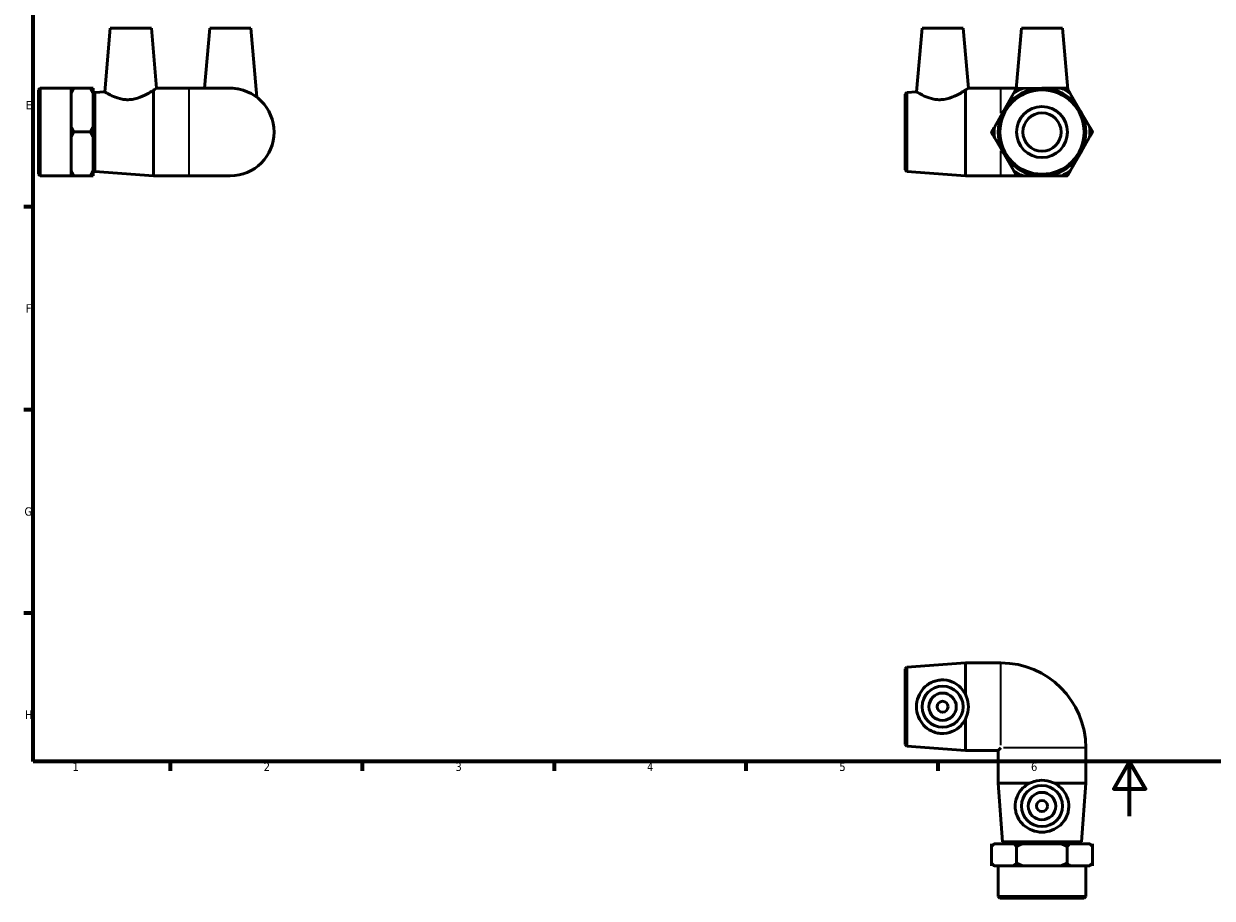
# Model space of a CAD drawing. Header units: millimetres. Extents: x 0 to 901, y -138 to 594.
# Tile 1 of 4: x 17 to 451, y -30 to 290. Entities that reach past the tile are written whole.
import ezdxf

# ---------------------------------------------------------------- set-up
doc = ezdxf.new("R2010")
doc.units = ezdxf.units.MM
for name, color, linetype, lineweight in [('Border (ANSI)', 7, 'Continuous', 70), ('Visible (ANSI)', 7, 'Continuous', 50), ('Visible Narrow (ANSI)', 7, 'Continuous', 35)]:
    doc.layers.add(name, color=color, linetype=linetype, lineweight=lineweight)
doc.styles.add('Note Text (ANSI)', font='tahoma.ttf')

# ---------------------------------------------------------------- blocks, each defined once
blk = doc.blocks.new('Borders Default Border')
at = {"layer": 'Border (ANSI)'}
for p, q in [((20, 222.75), (16.55, 222.75)), ((20, 148.5), (16.55, 148.5)), ((20, 74.25), (16.55, 74.25)), ((70.08, 20), (70.08, 16.55)), ((140.17, 20), (140.17, 16.55)), ((210.25, 20), (210.25, 16.55)), ((280.33, 20), (280.33, 16.55)), ((350.42, 20), (350.42, 16.55))]:
    blk.add_line(p, q, dxfattribs=at)
at = {"layer": 'Border (ANSI)', "flags": 128}
for points in [[(20, 20), (20, 574), (821, 574), (821, 20), (20, 20)], [(420.5, 0), (420.5, 20), (414.73, 10), (426.27, 10), (420.5, 20)]]:
    blk.add_lwpolyline(points, dxfattribs=at)
at = {"layer": 'Border (ANSI)', "color": 230, "true_color": 0xff0080, "char_height": 3.05, "attachment_point": 7, "style": 'Note Text (ANSI)'}
for s, insert in [('E', (17.21, 258.35)), ('F', (17.29, 184.1)), ('G', (16.81, 109.79)), ('H', (16.97, 35.6)), ('1', (34.35, 16.55)), ('2', (104.2, 16.55)), ('3', (174.26, 16.49)), ('4', (244.23, 16.55)), ('5', (314.48, 16.49)), ('6', (384.49, 16.49))]:
    blk.add_mtext(s, dxfattribs=dict(at, insert=insert))

msp = doc.modelspace()

# ---------------------------------------------------------------- linework, layer by layer
at = {"layer": 'Visible (ANSI)'}
for p, q in [((48.159, 288.053), (46.12, 264.755)), ((48.159, 288.053), (63.159, 288.053)), ((63.159, 288.053), (65.076, 266.134)), ((84.459, 288.053), (82.534, 266.053)), ((84.459, 288.053), (99.459, 288.053)), ((99.459, 288.053), (101.671, 262.768)), ((344.693, 288.053), (342.655, 264.755)), ((344.693, 288.053), (359.693, 288.053)), ((359.693, 288.053), (361.611, 266.134)), ((380.993, 288.053), (379.044, 265.769)), ((380.993, 288.053), (395.993, 288.053)), ((395.993, 288.053), (397.96, 265.575)), ((21.959, 265.453), (22.559, 266.053)), ((21.959, 234.653), (21.959, 265.453)), ((22.559, 266.053), (22.559, 234.053)), ((22.559, 266.053), (33.859, 266.053)), ((41.859, 266.096), (33.859, 266.096)), ((33.859, 266.095), (33.859, 266.096)), ((33.859, 266.095), (34.859, 266.095)), ((33.859, 266.085), (33.859, 264.186)), ((40.859, 266.095), (41.859, 266.095)), ((41.859, 266.095), (41.859, 266.096)), ((41.859, 264.186), (41.859, 266.085)), ((63.959, 234.053), (63.959, 265.381)), ((64.959, 266.053), (76.959, 266.053)), ((91.959, 266.053), (76.959, 266.053)), ((360.493, 234.053), (360.493, 265.381)), ((361.493, 266.053), (373.493, 266.053)), ((379.069, 266.053), (373.493, 266.053)), ((379.181, 266.009), (379.181, 266.009)), ((379.181, 266.009), (379.181, 266.009)), ((388.419, 266.052), (381.392, 266.02)), ((395.445, 266.085), (388.419, 266.052)), ((397.656, 266.095), (397.656, 266.096)), ((397.656, 266.096), (397.656, 266.096)), ((33.859, 258.117), (33.859, 264.186)), ((41.859, 252.048), (41.859, 264.186)), ((41.959, 263.853), (42.557, 264.496)), ((41.959, 236.253), (41.959, 263.853)), ((42.557, 264.496), (46.12, 264.755)), ((42.557, 264.496), (42.557, 235.609)), ((338.493, 263.853), (339.092, 264.496)), ((338.493, 236.253), (338.493, 263.853)), ((339.092, 264.496), (342.655, 264.755)), ((339.092, 264.496), (339.092, 235.609)), ((378.085, 264.09), (374.6, 257.988)), ((402.312, 258.117), (398.77, 264.186)), ((33.859, 252.048), (33.859, 258.117)), ((41.859, 260.053), (41.959, 260.053)), ((374.6, 257.988), (371.115, 251.886)), ((405.854, 252.048), (402.312, 258.117)), ((33.859, 252.048), (33.859, 250.139)), ((41.859, 250.139), (41.859, 252.048)), ((34.859, 250.139), (33.859, 250.139)), ((33.859, 250.139), (34.859, 250.139)), ((33.859, 250.139), (33.859, 248.219)), ((33.859, 250.139), (33.859, 250.139)), ((33.859, 250.139), (33.859, 250.139)), ((41.859, 250.139), (33.859, 250.139)), ((33.859, 242.117), (33.859, 248.219)), ((41.859, 250.139), (40.859, 250.139)), ((40.859, 250.139), (41.859, 250.139)), ((41.859, 248.219), (41.859, 250.139)), ((41.859, 250.139), (41.859, 250.139)), ((41.859, 250.139), (41.859, 250.139)), ((41.859, 236.016), (41.859, 248.219)), ((370.018, 249.967), (370.018, 249.966)), ((370.018, 249.966), (370.018, 249.966)), ((371.133, 248.057), (374.674, 241.988)), ((402.387, 242.117), (405.872, 248.219)), ((406.968, 250.139), (406.968, 250.139)), ((406.968, 250.139), (406.968, 250.139)), ((33.859, 236.016), (33.859, 242.117)), ((41.859, 240.053), (41.959, 240.053)), ((374.674, 241.988), (378.216, 235.919)), ((398.902, 236.016), (402.387, 242.117)), ((21.959, 234.653), (22.559, 234.053)), ((33.859, 236.016), (33.859, 234.096)), ((41.859, 234.096), (41.859, 236.016)), ((41.959, 236.253), (42.557, 235.609)), ((42.557, 235.609), (63.959, 234.053)), ((338.493, 236.253), (339.092, 235.609)), ((339.092, 235.609), (360.493, 234.053)), ((22.559, 234.053), (33.859, 234.053)), ((34.859, 234.096), (33.859, 234.096)), ((33.859, 234.096), (33.859, 234.086)), ((33.859, 234.096), (33.859, 234.096)), ((41.859, 234.096), (33.859, 234.096)), ((33.859, 234.053), (33.859, 234.086)), ((33.859, 234.02), (33.859, 234.053)), ((33.859, 234.01), (34.822, 234.01)), ((33.859, 234.01), (33.859, 234.01)), ((34.859, 234.01), (33.859, 234.01)), ((40.859, 234.01), (34.859, 234.01)), ((41.859, 234.096), (40.859, 234.096)), ((41.859, 234.01), (40.859, 234.01)), ((40.895, 234.01), (41.859, 234.01)), ((41.859, 234.086), (41.859, 234.096)), ((41.859, 234.096), (41.859, 234.096)), ((41.859, 234.02), (41.859, 234.086)), ((41.859, 234.01), (41.859, 234.01)), ((63.959, 234.053), (76.959, 234.053)), ((76.959, 234.053), (91.959, 234.053)), ((360.493, 234.053), (373.493, 234.053)), ((373.493, 234.053), (379.305, 234.053)), ((379.33, 234.01), (379.33, 234.01)), ((379.33, 234.01), (379.331, 234.01)), ((381.541, 234.02), (388.568, 234.053)), ((388.568, 234.053), (395.595, 234.086)), ((397.805, 234.096), (397.805, 234.096)), ((397.805, 234.096), (397.806, 234.096)), ((338.493, 53.829), (339.092, 54.472)), ((338.493, 26.229), (338.493, 53.829)), ((339.092, 54.472), (360.493, 56.029)), ((339.092, 54.472), (339.092, 25.585)), ((360.493, 44.617), (360.493, 56.029)), ((360.493, 56.029), (373.493, 56.029)), ((360.493, 24.029), (360.493, 35.441)), ((338.493, 26.229), (339.092, 25.585)), ((339.092, 25.585), (360.493, 24.029)), ((360.493, 24.029), (372.493, 24.029)), ((373.493, 25.029), (372.493, 24.029)), ((372.493, 12.029), (372.493, 24.029)), ((404.493, 12.029), (404.493, 25.029)), ((383.906, 12.029), (372.493, 12.029)), ((374.05, -9.373), (372.493, 12.029)), ((404.493, 12.029), (393.081, 12.029)), ((402.937, -9.373), (404.493, 12.029)), ((370.018, -11.071), (370.018, -10.071)), ((370.018, -10.071), (370.018, -18.071)), ((370.018, -10.071), (370.018, -10.071)), ((371.018, -10.071), (370.068, -11.022)), ((371.115, -10.071), (371.018, -10.071)), ((378.085, -10.071), (371.115, -10.071)), ((374.05, -9.373), (402.937, -9.373)), ((374.693, -9.971), (374.05, -9.373)), ((402.293, -9.971), (374.693, -9.971)), ((379.181, -10.071), (378.085, -10.071)), ((378.493, -10.071), (378.493, -9.971)), ((379.181, -10.071), (379.181, -11.071)), ((379.181, -11.071), (379.181, -10.071)), ((381.392, -10.071), (379.181, -10.071)), ((379.181, -10.071), (379.181, -18.071)), ((379.181, -10.071), (379.181, -10.071)), ((379.181, -10.071), (379.181, -10.071)), ((395.445, -10.071), (381.392, -10.071)), ((397.656, -10.071), (395.445, -10.071)), ((397.656, -11.071), (397.656, -10.071)), ((397.656, -10.071), (397.656, -11.071)), ((398.77, -10.071), (397.656, -10.071)), ((397.656, -10.071), (397.656, -10.071)), ((397.656, -10.071), (397.656, -18.071)), ((397.656, -10.071), (397.656, -10.071)), ((398.493, -10.071), (398.493, -9.971)), ((405.854, -10.071), (398.77, -10.071)), ((402.293, -9.971), (402.937, -9.373)), ((405.968, -10.071), (405.854, -10.071)), ((405.968, -10.071), (406.919, -11.022)), ((406.968, -10.071), (406.968, -11.071)), ((406.968, -10.071), (406.968, -18.071)), ((406.968, -10.071), (406.968, -10.071)), ((370.018, -18.071), (370.018, -17.071)), ((371.018, -18.071), (370.068, -17.12)), ((379.181, -17.071), (379.181, -18.071)), ((379.181, -18.071), (379.181, -17.071)), ((397.656, -18.071), (397.656, -17.071)), ((397.656, -17.071), (397.656, -18.071)), ((405.968, -18.071), (406.919, -17.12)), ((406.968, -17.071), (406.968, -18.071)), ((370.018, -18.071), (370.018, -18.071)), ((371.018, -18.071), (371.115, -18.071)), ((374.6, -18.071), (371.115, -18.071)), ((372.493, -29.371), (372.493, -18.071)), ((378.085, -18.071), (374.6, -18.071)), ((378.085, -18.071), (379.181, -18.071)), ((379.181, -18.071), (381.392, -18.071)), ((379.181, -18.071), (379.181, -18.071)), ((379.181, -18.071), (379.181, -18.071)), ((388.419, -18.071), (381.392, -18.071)), ((395.445, -18.071), (388.419, -18.071)), ((395.445, -18.071), (397.656, -18.071)), ((397.656, -18.071), (398.77, -18.071)), ((397.656, -18.071), (397.656, -18.071)), ((397.656, -18.071), (397.656, -18.071)), ((402.312, -18.071), (398.77, -18.071)), ((405.854, -18.071), (402.312, -18.071)), ((404.493, -29.371), (404.493, -18.071)), ((405.854, -18.071), (405.968, -18.071)), ((406.968, -18.071), (406.968, -18.071)), ((372.493, -29.371), (404.493, -29.371)), ((373.093, -29.971), (372.493, -29.371)), ((403.893, -29.971), (373.093, -29.971)), ((403.893, -29.971), (404.493, -29.371))]:
    msp.add_line(p, q, dxfattribs=at)
for centre, radius in [((388.493, 250.053), 16), ((388.493, 250.053), 15.4), ((388.493, 250.053), 9.316), ((388.493, 250.053), 7), ((352.193, 40.029), 7.5), ((352.193, 40.029), 5), ((352.193, 40.029), 2), ((388.493, 3.729), 7.5), ((388.493, 3.729), 5), ((388.493, 3.729), 2)]:
    msp.add_circle(centre, radius, dxfattribs=at)
for centre, radius, start, end in [((91.959, 250.053), 16, 270, 90), ((388.493, 250.053), 17.475, 113.97739, 126.55765), ((388.493, 250.053), 18.475, 120.26644, 120.2686), ((388.493, 250.053), 17.475, 53.97739, 66.55765), ((388.493, 250.053), 18.475, 60.26644, 60.2686), ((388.493, 250.053), 17.475, 173.97739, 186.55765), ((388.493, 250.053), 17.475, 353.97739, 6.55765), ((388.493, 250.053), 18.475, 180.26644, 180.2686), ((388.493, 250.053), 18.475, 0.26644, 0.2686), ((388.493, 250.053), 17.475, 233.97739, 246.55765), ((388.493, 250.053), 17.475, 293.97739, 306.55765), ((388.493, 250.053), 18.475, 240.26644, 240.2686), ((388.493, 250.053), 18.475, 300.26644, 300.2686), ((373.493, 25.029), 31, 0, 90)]:
    msp.add_arc(centre, radius, start, end, dxfattribs=at)
for points, weights in [([(34.859, 266.095), (34.291, 265.114), (33.859, 264.186)], [1, 1.00189560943, 1]), ([(33.859, 266.085), (34.277, 266.09), (34.822, 266.095)], [1, 1.00183383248, 1.00011952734]), ([(41.859, 264.186), (41.426, 265.114), (40.859, 266.095)], [1, 1.00189560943, 1]), ([(40.895, 266.095), (41.441, 266.09), (41.859, 266.085)], [1.00011952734, 1.00183383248, 1]), ([(378.085, 264.09), (378.617, 265.023), (379.181, 266.009)], [1, 1.00189560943, 1]), ([(379.181, 266.009), (380.317, 266.015), (381.392, 266.02)], [1, 1.00189560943, 1]), ([(395.445, 266.085), (396.52, 266.09), (397.656, 266.096)], [1, 1.00189560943, 1]), ([(397.656, 266.095), (398.229, 265.114), (398.77, 264.186)], [1, 1.00189560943, 1]), ([(33.859, 252.048), (34.291, 251.12), (34.859, 250.139)], [1, 1.00189560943, 1]), ([(40.859, 250.139), (41.426, 251.12), (41.859, 252.048)], [1, 1.00189560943, 1]), ([(370.018, 249.967), (370.582, 250.953), (371.115, 251.886)], [1, 1.00189560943, 1]), ([(405.854, 252.048), (406.396, 251.12), (406.968, 250.139)], [1, 1.00189560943, 1]), ([(34.859, 250.139), (34.291, 249.152), (33.859, 248.219)], [1, 1.00189560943, 1]), ([(41.859, 248.219), (41.426, 249.152), (40.859, 250.139)], [1, 1.00189560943, 1]), ([(371.133, 248.057), (370.591, 248.985), (370.018, 249.966)], [1, 1.00189560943, 1]), ([(406.968, 250.139), (406.405, 249.152), (405.872, 248.219)], [1, 1.00189560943, 1]), ([(33.859, 236.016), (34.291, 235.083), (34.859, 234.096)], [1, 1.00189560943, 1]), ([(40.859, 234.096), (41.426, 235.083), (41.859, 236.016)], [1, 1.00189560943, 1]), ([(379.33, 234.01), (378.758, 234.991), (378.216, 235.919)], [1, 1.00189560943, 1]), ([(398.902, 236.016), (398.369, 235.083), (397.806, 234.096)], [1, 1.00189560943, 1]), ([(34.859, 234.096), (34.291, 234.091), (33.859, 234.086)], [1, 1.00189560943, 1]), ([(33.859, 234.02), (34.291, 234.015), (34.859, 234.01)], [1, 1.00189560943, 1]), ([(41.859, 234.086), (41.426, 234.091), (40.859, 234.096)], [1, 1.00189560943, 1]), ([(40.859, 234.01), (41.426, 234.015), (41.859, 234.02)], [1, 1.00189560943, 1]), ([(381.541, 234.02), (380.467, 234.015), (379.331, 234.01)], [1, 1.00189560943, 1]), ([(397.805, 234.096), (396.669, 234.091), (395.595, 234.086)], [1, 1.00189560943, 1]), ([(371.115, -10.071), (370.582, -10.503), (370.018, -11.071)], [1, 1.00189560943, 1]), ([(379.181, -11.071), (378.617, -10.503), (378.085, -10.071)], [1, 1.00189560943, 1]), ([(381.392, -10.071), (380.317, -10.503), (379.181, -11.071)], [1, 1.00189560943, 1]), ([(397.656, -11.071), (396.52, -10.503), (395.445, -10.071)], [1, 1.00189560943, 1]), ([(398.77, -10.071), (398.229, -10.503), (397.656, -11.071)], [1, 1.00189560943, 1]), ([(406.968, -11.071), (406.396, -10.503), (405.854, -10.071)], [1, 1.00189560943, 1]), ([(406.919, -11.022), (406.944, -11.046), (406.968, -11.071)], [1.00015783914, 1.00008251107, 1]), ([(370.018, -17.071), (370.582, -17.639), (371.115, -18.071)], [1, 1.00189560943, 1]), ([(378.085, -18.071), (378.617, -17.639), (379.181, -17.071)], [1, 1.00189560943, 1]), ([(379.181, -17.071), (380.317, -17.639), (381.392, -18.071)], [1, 1.00189560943, 1]), ([(395.445, -18.071), (396.52, -17.639), (397.656, -17.071)], [1, 1.00189560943, 1]), ([(397.656, -17.071), (398.229, -17.639), (398.77, -18.071)], [1, 1.00189560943, 1]), ([(405.854, -18.071), (406.396, -17.639), (406.968, -17.071)], [1, 1.00189560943, 1]), ([(406.968, -17.071), (406.944, -17.096), (406.919, -17.12)], [1, 1.00008251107, 1.00015783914])]:
    msp.add_rational_spline(points, weights, degree=2, dxfattribs=at)
for points, knots in [([(63.959, 265.381), (63.494, 265.078), (62.901, 264.704), (61.386, 263.83), (60.292, 263.252), (57.847, 262.316), (56.492, 261.975), (55.158, 261.901)], [-1.1011022, -1.1011022, -1.1011022, -1.1011022, -0.8021951, -0.8021951, -0.4010975, -0.4010975, 0, 0, 0, 0]), ([(63.959, 265.381), (64.089, 265.466), (64.209, 265.545), (64.817, 265.951), (65.076, 266.134), (65.076, 266.134)], [1.10110224, 1.10110224, 1.10110224, 1.10110224, 1.18491226, 1.18491226, 1.56762946, 1.56762946, 1.56762946, 1.56762946]), ([(90.432, 266.05), (90.942, 266.105), (91.455, 266.134), (93.234, 266.134), (94.569, 265.951), (96.037, 265.545), (96.295, 265.466), (96.546, 265.381)], [1.4165409, 1.4165409, 1.4165409, 1.4165409, 1.56762946, 1.56762946, 1.95034666, 1.95034666, 2.03415668, 2.03415668, 2.03415668, 2.03415668]), ([(360.493, 265.381), (360.029, 265.078), (359.436, 264.704), (357.921, 263.83), (356.826, 263.252), (354.382, 262.316), (353.026, 261.975), (351.693, 261.901)], [-1.1011022, -1.1011022, -1.1011022, -1.1011022, -0.8021951, -0.8021951, -0.4010975, -0.4010975, 0, 0, 0, 0]), ([(360.493, 265.381), (360.623, 265.466), (360.744, 265.545), (361.352, 265.951), (361.611, 266.134), (361.611, 266.134)], [1.10110224, 1.10110224, 1.10110224, 1.10110224, 1.18491226, 1.18491226, 1.56762946, 1.56762946, 1.56762946, 1.56762946]), ([(55.158, 261.901), (54.556, 261.867), (53.944, 261.884), (52.744, 262.015), (52.157, 262.129), (50.487, 262.563), (49.497, 262.974), (47.943, 263.706), (47.263, 264.083), (46.351, 264.611), (46.12, 264.755), (46.12, 264.755)], [0, 0, 0, 0, 0.1810249, 0.1810249, 0.3620499, 0.3620499, 0.7240998, 0.7240998, 1.0862431, 1.0862431, 1.4483865, 1.4483865, 1.4483865, 1.4483865]), ([(351.693, 261.901), (351.091, 261.867), (350.479, 261.884), (349.279, 262.015), (348.692, 262.129), (347.022, 262.563), (346.032, 262.974), (344.478, 263.706), (343.798, 264.083), (342.886, 264.611), (342.655, 264.755), (342.655, 264.755)], [0, 0, 0, 0, 0.1810249, 0.1810249, 0.3620499, 0.3620499, 0.7240998, 0.7240998, 1.0862431, 1.0862431, 1.4483865, 1.4483865, 1.4483865, 1.4483865]), ([(351.693, 30.254), (351.091, 30.281), (350.479, 30.371), (349.279, 30.675), (348.692, 30.889), (347.022, 31.695), (346.032, 32.457), (344.478, 34.152), (343.798, 35.213), (342.886, 37.547), (342.655, 38.822), (342.655, 41.236), (342.886, 42.511), (343.798, 44.845), (344.478, 45.905), (346.032, 47.601), (347.022, 48.363), (348.692, 49.169), (349.279, 49.383), (350.479, 49.687), (351.091, 49.776), (353.026, 49.866), (354.382, 49.623), (356.826, 48.619), (357.921, 47.856), (359.436, 46.311), (360.029, 45.511), (360.493, 44.617)], [0, 0, 0, 0, 0.1810249, 0.1810249, 0.3620499, 0.3620499, 0.7240998, 0.7240998, 1.0862431, 1.0862431, 1.4483865, 1.4483865, 1.8105298, 1.8105298, 2.1726731, 2.1726731, 2.534723, 2.534723, 2.715748, 2.715748, 2.8967729, 2.8967729, 3.2978704, 3.2978704, 3.698968, 3.698968, 3.9978752, 3.9978752, 3.9978752, 3.9978752]), ([(360.493, 35.441), (360.623, 35.692), (360.744, 35.95), (361.352, 37.419), (361.611, 38.753), (361.611, 41.305), (361.352, 42.639), (360.744, 44.108), (360.623, 44.366), (360.493, 44.617)], [1.10110224, 1.10110224, 1.10110224, 1.10110224, 1.18491226, 1.18491226, 1.56762946, 1.56762946, 1.95034666, 1.95034666, 2.03415668, 2.03415668, 2.03415668, 2.03415668]), ([(360.493, 35.441), (360.029, 34.547), (359.436, 33.747), (357.921, 32.202), (356.826, 31.439), (354.382, 30.435), (353.026, 30.192), (351.693, 30.254)], [-1.1011022, -1.1011022, -1.1011022, -1.1011022, -0.8021951, -0.8021951, -0.4010975, -0.4010975, 0, 0, 0, 0]), ([(393.081, 12.029), (392.83, 12.159), (392.572, 12.279), (391.103, 12.887), (389.769, 13.146), (387.218, 13.146), (385.883, 12.887), (384.414, 12.279), (384.156, 12.159), (383.906, 12.029)], [1.10110224, 1.10110224, 1.10110224, 1.10110224, 1.18491226, 1.18491226, 1.56762946, 1.56762946, 1.95034666, 1.95034666, 2.03415668, 2.03415668, 2.03415668, 2.03415668]), ([(398.268, 3.228), (398.241, 2.626), (398.151, 2.014), (397.847, 0.815), (397.633, 0.227), (396.828, -1.442), (396.065, -2.432), (394.37, -3.987), (393.309, -4.667), (390.975, -5.579), (389.7, -5.809), (387.286, -5.809), (386.011, -5.579), (383.678, -4.667), (382.617, -3.987), (380.921, -2.432), (380.159, -1.442), (379.353, 0.227), (379.139, 0.815), (378.835, 2.014), (378.746, 2.626), (378.656, 4.562), (378.899, 5.918), (379.903, 8.362), (380.666, 9.456), (382.211, 10.971), (383.011, 11.565), (383.906, 12.029)], [0, 0, 0, 0, 0.1810249, 0.1810249, 0.3620499, 0.3620499, 0.7240998, 0.7240998, 1.0862431, 1.0862431, 1.4483865, 1.4483865, 1.8105298, 1.8105298, 2.1726731, 2.1726731, 2.534723, 2.534723, 2.715748, 2.715748, 2.8967729, 2.8967729, 3.2978704, 3.2978704, 3.698968, 3.698968, 3.9978752, 3.9978752, 3.9978752, 3.9978752]), ([(393.081, 12.029), (393.976, 11.565), (394.775, 10.971), (396.32, 9.456), (397.083, 8.362), (398.087, 5.918), (398.33, 4.562), (398.268, 3.228)], [-1.1011022, -1.1011022, -1.1011022, -1.1011022, -0.8021951, -0.8021951, -0.4010975, -0.4010975, 0, 0, 0, 0])]:
    msp.add_open_spline(points, degree=3, knots=knots, dxfattribs=at)
at = {"layer": 'Visible Narrow (ANSI)'}
for p, q in [((76.959, 234.25), (76.959, 265.856)), ((373.493, 256.92), (373.493, 266.024)), ((373.493, 234.081), (373.493, 243.146)), ((373.493, 25.947), (373.493, 55.874)), ((404.338, 25.029), (374.412, 25.029))]:
    msp.add_line(p, q, dxfattribs=at)

# ---------------------------------------------------------------- block references
msp.add_blockref('Borders Default Border', (0, 0))

doc.saveas('drawing.dxf')
